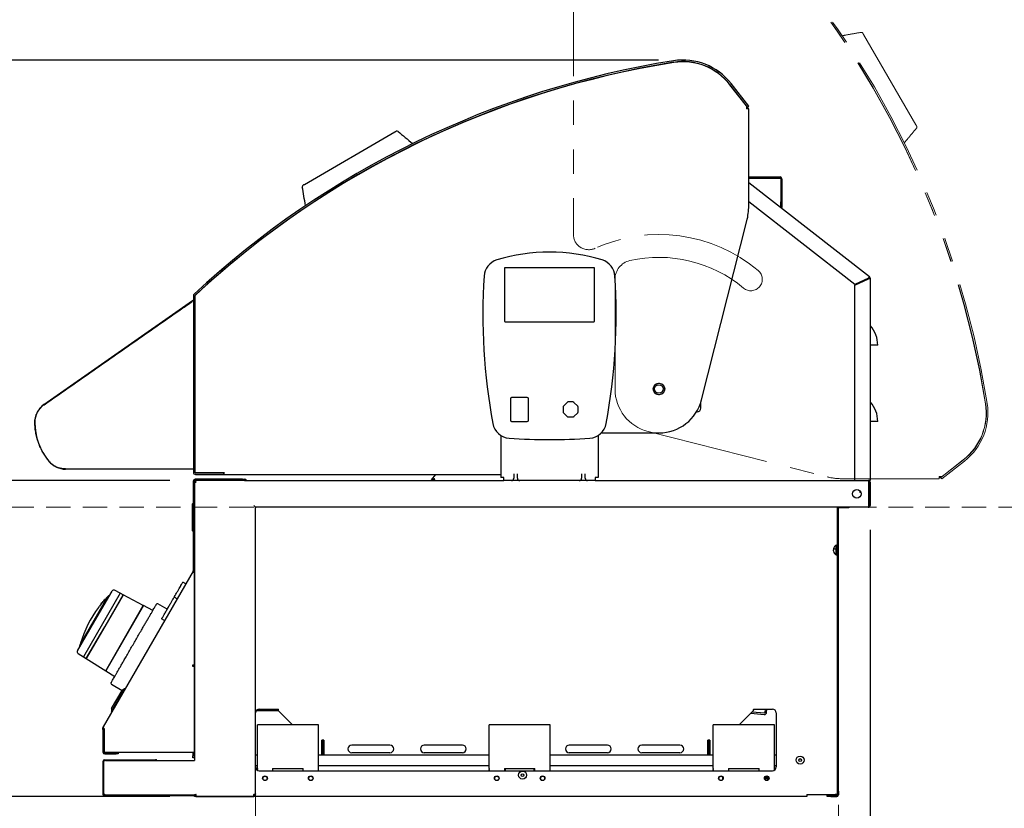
# Model space of a CAD drawing. Header units: inches. Extents: x 42 to 206, y 24 to 147.
# Tile 32 of 47: x 152 to 184, y 46 to 72. Entities that reach past the tile are written whole.
import ezdxf

# ---------------------------------------------------------------- set-up
doc = ezdxf.new("R2010")
doc.units = ezdxf.units.IN
doc.header["$LTSCALE"] = 16
doc.header["$MEASUREMENT"] = 0
doc.linetypes.add('HIDDEN', pattern=[0.075, 0.05, -0.025])
doc.linetypes.add('PHANTOM', pattern=[0.5, 0.25, -0.05, 0.05, -0.05, 0.05, -0.05])
doc.layers.add('FORMAT', color=7, linetype='Continuous')
doc.styles.add('SLDTEXTSTYLE0', font='TXT', dxfattribs={"width": 0.75})
doc.dimstyles.new('SLDDIMSTYLE0', dxfattribs={"dimtxt": 1.5, "dimasz": 2.08, "dimexe": 0, "dimexo": 0.0625, "dimgap": 0.375, "dimtad": 0, "dimtih": 1, "dimtoh": 1, "dimdec": 0, "dimrnd": 1e-09, "dimzin": 12, "dimdsep": 46, "dimlunit": 5, "dimtxsty": 'SLDTEXTSTYLE0', "dimsah": 1, "dimcen": 0.09, "dimadec": 0, "dimazin": 3, "dimtfac": 1, "dimtdec": 0, "dimtofl": 0, "dimtmove": 0, "dimatfit": 3, "dimfxl": 1, "dimfrac": 2, "dimtolj": 1, "dimtzin": 12, "dimarcsym": 0})
doc.dimstyles.new('SLDDIMSTYLE1', dxfattribs={"dimtxt": 1.5, "dimasz": 2.08, "dimexe": 0, "dimexo": 0.0625, "dimgap": 0.375, "dimtad": 0, "dimtih": 1, "dimtoh": 1, "dimdec": 0, "dimrnd": 1e-09, "dimzin": 12, "dimdsep": 46, "dimlunit": 5, "dimtxsty": 'SLDTEXTSTYLE0', "dimsah": 1, "dimcen": 0.09, "dimadec": 0, "dimazin": 3, "dimtfac": 1, "dimtdec": 0, "dimtmove": 0, "dimatfit": 0, "dimfxl": 1, "dimfrac": 2, "dimtolj": 1, "dimtzin": 12, "dimarcsym": 0})
doc.dimstyles.new('SLDDIMSTYLE3', dxfattribs={"dimtxt": 1.5, "dimasz": 2.08, "dimexe": 0, "dimexo": 0.0625, "dimgap": 0.375, "dimtad": 0, "dimtih": 1, "dimtoh": 1, "dimdec": 0, "dimrnd": 1e-09, "dimzin": 12, "dimdsep": 46, "dimlunit": 5, "dimtxsty": 'SLDTEXTSTYLE0', "dimsah": 1, "dimcen": 0.09, "dimse1": 1, "dimadec": 0, "dimazin": 3, "dimtfac": 1, "dimtdec": 0, "dimtofl": 0, "dimtmove": 0, "dimatfit": 3, "dimfxl": 1, "dimfrac": 2, "dimtolj": 1, "dimtzin": 12, "dimarcsym": 0})
doc.dimstyles.new('SLDDIMSTYLE4', dxfattribs={"dimtxt": 1.5, "dimasz": 2.08, "dimexe": 0, "dimexo": 0.0625, "dimgap": 0.375, "dimtad": 0, "dimtih": 1, "dimtoh": 1, "dimdec": 0, "dimrnd": 1e-09, "dimzin": 12, "dimdsep": 46, "dimlunit": 5, "dimtxsty": 'SLDTEXTSTYLE0', "dimsah": 1, "dimcen": 0.09, "dimse2": 1, "dimadec": 0, "dimazin": 3, "dimtfac": 1, "dimtdec": 0, "dimtofl": 0, "dimtmove": 0, "dimatfit": 3, "dimfxl": 1, "dimfrac": 2, "dimtolj": 1, "dimtzin": 12, "dimarcsym": 0})

# ---------------------------------------------------------------- blocks, each defined once
blk = doc.blocks.new('_D_10')
at = {"layer": 'FORMAT'}
for p, q in [((154.794, 46.076), (154.794, 38.498)), ((154.794, 40.498), (152.023, 40.498)), ((159.792, 40.498), (154.794, 40.498))]:
    blk.add_line(p, q, dxfattribs=at)
for points in [[(154.794, 40.498), (156.874, 40.178), (156.874, 40.818)], [(159.792, 40.498), (157.712, 40.818), (157.712, 40.178)]]:
    blk.add_solid(points, dxfattribs=at)
at = {"layer": 'FORMAT', "insert": (147.964, 41.219), "char_height": 1.5, "attachment_point": 1, "style": 'SLDTEXTSTYLE0'}
blk.add_mtext('10A', dxfattribs=at)
blk = doc.blocks.new('_D_11')
at = {"layer": 'FORMAT'}
for p, q in [((172.393, 43.731), (172.393, 38.232)), ((159.792, 40.232), (163.893, 40.232)), ((172.393, 40.232), (168.292, 40.232))]:
    blk.add_line(p, q, dxfattribs=at)
for points in [[(159.792, 40.232), (161.872, 39.912), (161.872, 40.552)], [(172.393, 40.232), (170.313, 40.552), (170.313, 39.912)]]:
    blk.add_solid(points, dxfattribs=at)
at = {"layer": 'FORMAT', "insert": (164.233, 40.953), "char_height": 1.5, "attachment_point": 1, "style": 'SLDTEXTSTYLE0'}
blk.add_mtext('12A', dxfattribs=at)
blk = doc.blocks.new('_D_12')
at = {"layer": 'FORMAT'}
for p, q in [((188.679, 56.281), (188.679, 52.369)), ((188.679, 46.031), (188.679, 49.944)), ((179.693, 46.031), (190.679, 46.031))]:
    blk.add_line(p, q, dxfattribs=at)
for points in [[(188.679, 56.281), (188.359, 54.201), (188.999, 54.201)], [(188.679, 46.031), (188.999, 48.111), (188.359, 48.111)]]:
    blk.add_solid(points, dxfattribs=at)
at = {"layer": 'FORMAT', "insert": (187.379, 51.878), "char_height": 1.5, "attachment_point": 1, "style": 'SLDTEXTSTYLE0'}
blk.add_mtext('4A', dxfattribs=at)
blk = doc.blocks.new('_D_13')
at = {"layer": 'FORMAT'}
for p, q in [((179.929, 55.539), (179.929, 38.498)), ((178.893, 43.731), (178.893, 38.498)), ((178.893, 40.498), (174.893, 40.498)), ((179.929, 40.498), (184.733, 40.498))]:
    blk.add_line(p, q, dxfattribs=at)
for points in [[(178.893, 40.498), (176.813, 40.818), (176.813, 40.178)], [(179.929, 40.498), (182.009, 40.178), (182.009, 40.818)]]:
    blk.add_solid(points, dxfattribs=at)
at = {"layer": 'FORMAT', "insert": (185.073, 41.219), "char_height": 1.5, "attachment_point": 1, "style": 'SLDTEXTSTYLE0'}
blk.add_mtext('14A', dxfattribs=at)
blk = doc.blocks.new('_D_14')
at = {"layer": 'FORMAT'}
for p, q in [((156.992, 57.156), (147.824, 57.156)), ((149.824, 57.156), (149.824, 53.19)), ((149.824, 46.798), (149.824, 50.765)), ((156.992, 46.798), (147.824, 46.798))]:
    blk.add_line(p, q, dxfattribs=at)
for points in [[(149.824, 57.156), (149.504, 55.076), (150.144, 55.076)], [(149.824, 46.798), (150.144, 48.878), (149.504, 48.878)]]:
    blk.add_solid(points, dxfattribs=at)
at = {"layer": 'FORMAT', "insert": (148.524, 52.698), "char_height": 1.5, "attachment_point": 1, "style": 'SLDTEXTSTYLE0'}
blk.add_mtext('9A', dxfattribs=at)
blk = doc.blocks.new('_D_15')
at = {"layer": 'FORMAT'}
for p, q in [((172.998, 70.934), (147.824, 70.934)), ((149.824, 70.934), (149.824, 65.258)), ((149.824, 57.156), (149.824, 62.833)), ((156.992, 57.156), (147.824, 57.156))]:
    blk.add_line(p, q, dxfattribs=at)
for points in [[(149.824, 70.934), (149.504, 68.854), (150.144, 68.854)], [(149.824, 57.156), (150.144, 59.236), (149.504, 59.236)]]:
    blk.add_solid(points, dxfattribs=at)
at = {"layer": 'FORMAT', "insert": (148.524, 64.767), "char_height": 1.5, "attachment_point": 1, "style": 'SLDTEXTSTYLE0'}
blk.add_mtext('7A', dxfattribs=at)
blk = doc.blocks.new('_D_16')
at = {"layer": 'FORMAT'}
for p, q in [((172.716, 80.602), (190.679, 80.602)), ((188.679, 80.602), (188.679, 69.654)), ((188.679, 56.281), (188.679, 67.229))]:
    blk.add_line(p, q, dxfattribs=at)
for points in [[(188.679, 80.602), (188.359, 78.522), (188.999, 78.522)], [(188.679, 56.281), (188.999, 58.361), (188.359, 58.361)]]:
    blk.add_solid(points, dxfattribs=at)
at = {"layer": 'FORMAT', "insert": (187.379, 69.163), "char_height": 1.5, "attachment_point": 1, "style": 'SLDTEXTSTYLE0'}
blk.add_mtext('8A', dxfattribs=at)

msp = doc.modelspace()

# ---------------------------------------------------------------- linework, layer by layer
at = {"color": 7, "linetype": 'PHANTOM', "lineweight": 18}
for p, q in [((170.209, 74.408), (170.209, 65.22)), ((179.714, 71.773), (181.432, 68.81)), ((179.906, 70.23), (179.902, 70.232)), ((180.089, 70.012), (180.089, 70.012)), ((180.159, 69.79), (180.158, 69.796)), ((171.571, 63.753), (171.571, 60.157)), ((172.657, 58.761), (178.519, 57.276)), ((182.251, 57.256), (182.989, 57.833)), ((182.281, 57.216), (183.02, 57.794)), ((182.285, 57.287), (182.981, 57.831)), ((179.01, 57.215), (182.193, 57.215)), ((182.285, 57.287), (182.193, 57.287)), ((182.193, 57.215), (182.193, 57.287)), ((182.251, 57.256), (182.281, 57.216)), ((182.281, 57.282), (182.267, 57.284)), ((182.316, 57.307), (182.316, 57.312))]:
    msp.add_line(p, q, dxfattribs=at)
at = {"color": 7, "linetype": 'Continuous', "lineweight": 25}
for p, q in [((175.911, 69.396), (175.334, 70.135)), ((175.88, 69.431), (175.336, 70.127)), ((175.951, 69.427), (175.374, 70.166)), ((175.86, 69.462), (175.855, 69.462)), ((175.88, 69.431), (175.88, 69.339)), ((175.885, 69.427), (175.884, 69.413)), ((175.911, 69.396), (175.951, 69.427)), ((175.952, 69.339), (175.88, 69.339)), ((175.952, 66.156), (175.952, 69.339)), ((161.394, 66.86), (164.357, 68.577)), ((163.155, 67.235), (163.155, 67.235)), ((163.378, 67.305), (163.371, 67.304)), ((175.952, 67.103), (176.984, 67.103)), ((162.938, 67.052), (162.935, 67.048)), ((175.952, 67.065), (176.984, 67.065)), ((175.952, 66.927), (179.906, 63.838)), ((177.004, 67.045), (177.004, 66.293)), ((177.042, 67.045), (177.042, 66.293)), ((179.429, 63.576), (175.952, 66.293)), ((177.004, 66.106), (177.004, 66.293)), ((177.042, 66.293), (177.042, 66.106)), ((177.042, 66.106), (177.004, 66.106)), ((174.407, 59.803), (175.891, 65.665)), ((167.949, 64.11), (167.949, 62.377)), ((170.882, 64.129), (167.968, 64.129)), ((170.901, 62.377), (170.901, 64.11)), ((179.871, 63.792), (179.429, 63.576)), ((179.429, 63.555), (179.871, 63.77)), ((179.429, 57.156), (179.429, 63.555)), ((179.867, 63.768), (179.867, 63.79)), ((179.906, 63.838), (179.871, 63.792)), ((179.891, 63.792), (179.929, 63.792)), ((179.929, 63.792), (179.929, 57.156)), ((152.863, 59.645), (157.726, 63.05)), ((157.758, 63.209), (157.758, 57.424)), ((157.808, 63.209), (157.808, 57.424)), ((157.81, 57.406), (157.81, 63.194)), ((167.968, 62.358), (170.882, 62.358)), ((179.939, 61.591), (179.929, 61.591)), ((180.179, 61.591), (179.939, 61.591)), ((168.146, 59.838), (168.146, 59.129)), ((168.697, 59.877), (168.185, 59.877)), ((168.736, 59.129), (168.736, 59.838)), ((170.001, 59.718), (169.879, 59.597)), ((170.2, 59.73), (170.028, 59.73)), ((170.349, 59.597), (170.227, 59.718)), ((174.386, 59.531), (174.386, 59.729)), ((169.868, 59.569), (169.868, 59.398)), ((169.879, 59.37), (170.001, 59.249)), ((170.227, 59.249), (170.349, 59.37)), ((170.36, 59.398), (170.36, 59.569)), ((174.24, 59.406), (174.261, 59.406)), ((168.185, 59.09), (168.697, 59.09)), ((170.028, 59.238), (170.2, 59.238)), ((179.939, 59.091), (179.929, 59.091)), ((180.179, 59.091), (179.939, 59.091)), ((171.122, 58.716), (173.011, 58.716)), ((167.827, 58.636), (167.827, 57.254)), ((171.023, 58.636), (171.023, 57.254)), ((157.738, 57.529), (153.57, 57.529)), ((158.76, 57.426), (158.76, 57.406)), ((157.753, 57.136), (157.753, 54.201)), ((157.792, 57.136), (157.792, 54.201)), ((157.792, 57.118), (157.792, 57.136)), ((157.83, 57.108), (157.792, 57.108)), ((158.51, 57.406), (157.81, 57.406)), ((159.367, 57.195), (157.812, 57.195)), ((159.367, 57.156), (157.812, 57.156)), ((157.828, 57.404), (158.758, 57.404)), ((157.828, 57.354), (158.758, 57.354)), ((157.858, 57.404), (157.858, 57.406)), ((158.76, 57.406), (158.51, 57.406)), ((158.658, 57.406), (158.658, 57.404)), ((158.755, 57.404), (158.755, 57.406)), ((158.758, 57.354), (158.758, 57.404)), ((158.76, 57.406), (158.76, 57.354)), ((158.76, 57.354), (167.827, 57.354)), ((159.367, 57.195), (159.429, 57.195)), ((159.429, 57.156), (159.367, 57.156)), ((159.429, 57.195), (159.429, 57.156)), ((159.429, 57.195), (159.444, 57.195)), ((159.429, 57.156), (167.925, 57.156)), ((165.56, 57.181), (165.705, 57.354)), ((165.56, 57.181), (165.589, 57.156)), ((165.627, 57.156), (165.627, 57.194)), ((167.925, 57.254), (167.827, 57.254)), ((167.925, 57.156), (167.925, 57.254)), ((168.176, 57.156), (167.925, 57.156)), ((168.449, 57.156), (168.176, 57.156)), ((168.252, 57.375), (168.252, 57.254)), ((168.252, 57.254), (168.252, 57.232)), ((168.373, 57.254), (168.373, 57.375)), ((168.373, 57.232), (168.373, 57.254)), ((170.401, 57.156), (168.449, 57.156)), ((170.674, 57.156), (170.401, 57.156)), ((170.477, 57.375), (170.477, 57.254)), ((170.477, 57.254), (170.477, 57.232)), ((170.598, 57.254), (170.598, 57.375)), ((170.598, 57.232), (170.598, 57.254)), ((170.925, 57.156), (170.674, 57.156)), ((171.023, 57.254), (170.925, 57.254)), ((170.925, 57.254), (170.925, 57.156)), ((170.925, 57.156), (179.871, 57.156)), ((179.929, 57.156), (179.871, 57.156)), ((179.887, 56.339), (179.887, 57.098)), ((179.891, 57.098), (179.891, 56.339)), ((179.929, 57.098), (179.891, 57.098)), ((179.929, 57.098), (179.929, 56.339)), ((179.587, 56.822), (179.587, 56.763)), ((179.625, 56.763), (179.587, 56.763)), ((157.733, 56.286), (157.733, 56.387)), ((157.733, 56.286), (157.733, 56.26)), ((157.733, 56.062), (157.733, 56.26)), ((157.74, 56.402), (157.753, 56.402)), ((157.74, 56.288), (157.753, 56.288)), ((159.792, 46.884), (159.792, 56.261)), ((179.867, 56.281), (159.812, 56.281)), ((178.855, 56.246), (178.855, 56.281)), ((178.855, 46.981), (178.855, 56.246)), ((178.893, 46.981), (178.893, 56.246)), ((179.105, 56.266), (178.913, 56.266)), ((179.23, 56.266), (179.105, 56.266)), ((179.23, 56.281), (179.23, 56.266)), ((179.867, 56.281), (179.871, 56.281)), ((179.871, 56.285), (179.871, 56.281)), ((179.891, 56.339), (179.929, 56.339)), ((157.733, 55.798), (157.733, 56.062)), ((157.733, 55.657), (157.733, 55.798)), ((157.733, 55.517), (157.733, 55.652)), ((157.74, 55.634), (157.753, 55.634)), ((157.74, 55.495), (157.753, 55.495)), ((178.728, 54.921), (178.805, 54.921)), ((178.805, 55.029), (178.805, 54.73)), ((157.753, 54.201), (157.792, 54.201)), ((157.792, 54.201), (157.792, 47.985)), ((157.751, 54.191), (154.802, 49.084)), ((157.784, 54.171), (157.751, 54.191)), ((157.784, 54.131), (157.784, 51.101)), ((155.361, 53.462), (155.178, 53.559)), ((157.34, 53.7), (157.352, 53.72)), ((157.51, 53.775), (157.413, 53.827)), ((154.948, 53.348), (154.051, 51.793)), ((155.362, 53.464), (154.157, 51.377)), ((154.528, 52.554), (155.094, 53.535)), ((154.831, 53.221), (154.823, 53.225)), ((154.859, 53.254), (154.85, 53.259)), ((154.85, 53.259), (154.85, 53.259)), ((155.455, 53.412), (154.852, 52.367)), ((154.853, 52.366), (155.457, 53.413)), ((155.01, 53.388), (155, 53.393)), ((155.457, 53.413), (155.362, 53.464)), ((156.118, 53.059), (155.456, 53.411)), ((157.224, 53.279), (157.127, 53.331)), ((154.652, 52.999), (154.656, 53.005)), ((154.721, 53.084), (154.682, 53.037)), ((154.683, 53.038), (154.687, 53.043)), ((154.719, 53.086), (154.686, 53.042)), ((154.686, 53.042), (154.686, 53.042)), ((156.119, 53.061), (154.885, 50.922)), ((154.885, 50.924), (156.118, 53.059)), ((156.09, 53.01), (156.089, 53.01)), ((156.428, 52.897), (156.119, 53.061)), ((156.902, 52.941), (156.589, 53.114)), ((156.812, 52.566), (156.719, 52.624)), ((153.962, 51.573), (154.528, 52.554)), ((154.852, 52.367), (154.249, 51.322)), ((154.249, 51.32), (154.853, 52.366)), ((154.037, 51.726), (154.047, 51.72)), ((153.983, 51.488), (154.158, 51.379)), ((154.157, 51.377), (154.249, 51.32)), ((154.25, 51.322), (154.885, 50.924)), ((154.914, 50.974), (154.914, 50.973)), ((157.784, 51.101), (157.725, 51.101)), ((157.725, 51.101), (157.725, 51.07)), ((157.725, 51.07), (157.784, 51.07)), ((157.784, 51.07), (157.784, 48.244)), ((154.885, 50.922), (155.181, 50.737)), ((155.071, 50.485), (155.421, 50.274)), ((155.074, 49.582), (155.507, 50.332)), ((155.507, 50.332), (155.424, 50.28)), ((155.519, 50.326), (155.507, 50.332)), ((155.078, 49.68), (155.424, 50.28)), ((155.078, 49.68), (155.074, 49.582)), ((155.074, 49.582), (155.086, 49.576)), ((159.821, 49.618), (160.318, 49.618)), ((159.876, 49.656), (160.318, 49.656)), ((159.917, 49.663), (160.542, 49.663)), ((160.318, 49.618), (160.318, 49.656)), ((160.318, 49.656), (160.543, 49.656)), ((160.318, 49.618), (160.547, 49.618)), ((160.548, 49.613), (161.006, 49.15)), ((175.641, 49.15), (176.099, 49.613)), ((176.016, 49.53), (176.462, 49.49)), ((176.062, 49.576), (176.467, 49.54)), ((176.131, 49.637), (176.102, 49.64)), ((176.105, 49.663), (176.73, 49.663)), ((176.133, 49.663), (176.131, 49.637)), ((176.488, 49.558), (176.498, 49.663)), ((176.538, 49.554), (176.548, 49.663)), ((176.855, 49.538), (176.855, 47.773)), ((154.794, 48.996), (154.794, 49.055)), ((154.794, 49.055), (154.812, 49.055)), ((161.855, 49.15), (159.855, 49.15)), ((159.855, 49.092), (159.855, 49.15)), ((159.855, 47.722), (159.855, 49.092)), ((161.855, 49.092), (161.855, 49.15)), ((161.855, 47.722), (161.855, 49.092)), ((169.448, 49.15), (167.448, 49.15)), ((167.448, 49.092), (167.448, 49.15)), ((167.448, 47.722), (167.448, 49.092)), ((169.448, 49.092), (169.448, 49.15)), ((169.448, 47.722), (169.448, 49.092)), ((176.792, 49.15), (174.792, 49.15)), ((174.792, 49.092), (174.792, 49.15)), ((174.792, 47.722), (174.792, 49.092)), ((176.792, 49.092), (176.792, 49.15)), ((176.792, 47.722), (176.792, 49.092)), ((154.833, 48.996), (154.794, 48.996)), ((154.794, 48.996), (154.794, 48.254)), ((154.833, 49.028), (154.833, 48.996)), ((154.833, 48.996), (154.833, 48.254)), ((154.836, 48.307), (154.836, 49.025)), ((162.03, 48.651), (161.968, 48.651)), ((161.968, 48.651), (161.968, 48.644)), ((161.968, 48.63), (161.968, 48.644)), ((161.968, 48.169), (161.968, 48.63)), ((161.974, 48.647), (161.97, 48.651)), ((161.98, 48.632), (161.98, 48.169)), ((161.98, 48.632), (162.018, 48.632)), ((162.018, 48.632), (162.018, 48.169)), ((162.03, 48.644), (162.03, 48.651)), ((162.03, 48.644), (162.03, 48.63)), ((162.03, 48.63), (162.03, 48.169)), ((164.198, 48.488), (162.948, 48.488)), ((166.573, 48.488), (165.323, 48.488)), ((171.323, 48.488), (170.073, 48.488)), ((173.698, 48.488), (172.448, 48.488)), ((174.679, 48.651), (174.617, 48.651)), ((174.617, 48.651), (174.617, 48.644)), ((174.617, 48.63), (174.617, 48.644)), ((174.617, 48.169), (174.617, 48.63)), ((174.669, 48.632), (174.631, 48.632)), ((174.631, 48.169), (174.631, 48.632)), ((174.669, 48.169), (174.669, 48.632)), ((174.679, 48.651), (174.675, 48.647)), ((174.679, 48.644), (174.679, 48.651)), ((174.679, 48.644), (174.679, 48.63)), ((174.679, 48.63), (174.679, 48.169)), ((154.853, 48.234), (155.232, 48.234)), ((154.853, 48.195), (155.232, 48.195)), ((157.725, 48.244), (154.898, 48.244)), ((155.232, 48.234), (155.294, 48.234)), ((155.294, 48.195), (155.232, 48.195)), ((155.294, 48.234), (155.294, 48.195)), ((157.784, 48.244), (157.725, 48.244)), ((157.745, 48.244), (157.745, 48.133)), ((157.745, 48.07), (157.745, 48.133)), ((157.784, 48.07), (157.745, 48.07)), ((157.784, 48.133), (157.784, 48.244)), ((157.784, 48.133), (157.784, 48.07)), ((159.792, 48.169), (159.855, 48.169)), ((161.855, 48.169), (167.448, 48.169)), ((164.198, 48.238), (162.948, 48.238)), ((166.573, 48.238), (165.323, 48.238)), ((169.448, 48.169), (174.792, 48.169)), ((171.323, 48.238), (170.073, 48.238)), ((173.698, 48.238), (172.448, 48.238)), ((176.792, 48.169), (176.855, 48.169)), ((154.794, 47.95), (154.794, 46.876)), ((154.815, 47.922), (154.815, 46.922)), ((154.852, 48.008), (156.519, 48.008)), ((154.877, 47.985), (157.734, 47.985)), ((157.734, 47.985), (157.792, 47.985)), ((159.792, 47.819), (159.855, 47.819)), ((161.855, 47.819), (167.448, 47.819)), ((169.448, 47.819), (174.792, 47.819)), ((176.792, 47.819), (176.855, 47.819)), ((159.855, 47.722), (159.855, 47.681)), ((159.855, 47.665), (159.855, 47.681)), ((159.855, 47.665), (159.855, 47.664)), ((159.917, 47.648), (176.73, 47.648)), ((160.355, 47.722), (161.355, 47.722)), ((160.355, 47.722), (160.355, 47.681)), ((160.355, 47.681), (160.355, 47.665)), ((160.355, 47.665), (160.355, 47.651)), ((160.355, 47.651), (160.355, 47.648)), ((161.355, 47.681), (161.355, 47.722)), ((161.355, 47.665), (161.355, 47.681)), ((161.355, 47.651), (161.355, 47.665)), ((161.355, 47.648), (161.355, 47.651)), ((161.855, 47.681), (161.855, 47.722)), ((161.855, 47.665), (161.855, 47.681)), ((161.855, 47.651), (161.855, 47.665)), ((161.855, 47.648), (161.855, 47.651)), ((167.448, 47.722), (167.448, 47.681)), ((167.448, 47.665), (167.448, 47.681)), ((167.448, 47.665), (167.448, 47.651)), ((167.448, 47.648), (167.448, 47.651)), ((167.948, 47.722), (168.948, 47.722)), ((167.948, 47.722), (167.948, 47.681)), ((167.948, 47.681), (167.948, 47.665)), ((167.948, 47.665), (167.948, 47.651)), ((167.948, 47.651), (167.948, 47.648)), ((167.981, 47.648), (167.981, 47.722)), ((168.917, 47.722), (168.917, 47.648)), ((168.948, 47.681), (168.948, 47.722)), ((168.948, 47.665), (168.948, 47.681)), ((168.948, 47.651), (168.948, 47.665)), ((168.948, 47.648), (168.948, 47.651)), ((169.448, 47.681), (169.448, 47.722)), ((169.448, 47.665), (169.448, 47.681)), ((169.448, 47.651), (169.448, 47.665)), ((169.448, 47.648), (169.448, 47.651)), ((174.792, 47.722), (174.792, 47.681)), ((174.792, 47.665), (174.792, 47.681)), ((174.792, 47.665), (174.792, 47.651)), ((174.792, 47.648), (174.792, 47.651)), ((175.102, 47.366), (175.102, 47.429)), ((175.292, 47.722), (176.292, 47.722)), ((175.292, 47.722), (175.292, 47.681)), ((175.292, 47.681), (175.292, 47.665)), ((175.292, 47.665), (175.292, 47.651)), ((175.292, 47.651), (175.292, 47.648)), ((176.292, 47.681), (176.292, 47.722)), ((176.292, 47.665), (176.292, 47.681)), ((176.292, 47.651), (176.292, 47.665)), ((176.292, 47.648), (176.292, 47.651)), ((176.542, 47.398), (176.521, 47.443)), ((176.576, 47.446), (176.602, 47.398)), ((176.792, 47.681), (176.792, 47.722)), ((176.792, 47.665), (176.792, 47.681)), ((176.792, 47.664), (176.792, 47.665)), ((161.539, 47.381), (161.539, 47.414)), ((175.102, 47.398), (175.102, 47.398)), ((175.102, 47.398), (175.102, 47.398)), ((176.482, 47.398), (176.542, 47.398)), ((176.508, 47.35), (176.482, 47.398)), ((176.602, 47.398), (176.542, 47.398)), ((176.542, 47.398), (176.564, 47.352)), ((154.832, 46.879), (154.832, 46.876)), ((154.877, 46.86), (157.734, 46.86)), ((156.597, 46.836), (157.747, 46.836)), ((157.734, 46.86), (157.792, 46.86)), ((157.747, 46.836), (157.747, 46.86)), ((157.747, 46.836), (157.792, 46.836)), ((157.792, 46.86), (157.792, 46.848)), ((157.792, 46.848), (157.83, 46.848)), ((157.792, 46.798), (157.792, 46.848)), ((177.855, 46.798), (157.792, 46.798)), ((157.834, 46.806), (157.834, 46.844)), ((157.834, 46.806), (159.73, 46.806)), ((159.73, 46.864), (159.734, 46.864)), ((159.73, 46.864), (159.73, 46.806)), ((159.734, 46.844), (159.73, 46.844)), ((159.73, 46.806), (159.734, 46.806)), ((159.734, 46.844), (159.734, 46.806)), ((159.754, 46.864), (159.754, 46.869)), ((159.754, 46.864), (159.792, 46.864)), ((159.792, 46.881), (159.789, 46.881)), ((159.792, 46.881), (159.792, 46.884)), ((159.792, 46.864), (159.792, 46.881)), ((177.855, 46.868), (178.785, 46.868)), ((177.855, 46.868), (177.855, 46.798)), ((178.518, 46.798), (178.518, 46.836)), ((178.518, 46.836), (178.643, 46.836)), ((178.643, 46.798), (178.518, 46.798)), ((178.835, 46.836), (178.643, 46.836)), ((178.643, 46.798), (178.835, 46.798)), ((178.855, 46.868), (178.785, 46.868)), ((178.855, 46.913), (178.855, 46.981)), ((178.855, 46.868), (178.855, 46.913)), ((178.855, 46.856), (178.855, 46.868)), ((178.893, 46.856), (178.855, 46.856)), ((178.893, 46.981), (178.893, 46.856))]:
    msp.add_line(p, q, dxfattribs=at)
at = {"color": 7, "linetype": 'Continuous', "lineweight": 25, "flags": 128}
for points in [[(157.796, 57.118), (157.793, 57.11), (157.793, 57.109)], [(157.832, 57.108), (157.832, 57.106), (157.832, 57.106)], [(154.838, 53.244), (154.828, 53.232), (154.823, 53.225)]]:
    msp.add_lwpolyline(points, dxfattribs=at)
at = {"color": 7, "linetype": 'Continuous', "lineweight": 25}
for centre, radius in [((173.011, 60.156), 0.188), ((173.011, 60.156), 0.141), ((179.491, 56.719), 0.141), ((177.636, 47.994), 0.13), ((177.636, 47.994), 0.0475), ((177.636, 47.994), 0.0415), ((160.105, 47.398), 0.0775), ((160.105, 47.398), 0.0675), ((161.605, 47.398), 0.0775), ((161.605, 47.398), 0.0675), ((167.698, 47.398), 0.0775), ((167.698, 47.398), 0.0675), ((168.542, 47.502), 0.13), ((168.542, 47.502), 0.0475), ((168.542, 47.502), 0.0415), ((169.198, 47.398), 0.0775), ((169.198, 47.398), 0.0675), ((175.042, 47.398), 0.0775), ((175.042, 47.398), 0.0675), ((176.542, 47.398), 0.0775), ((176.542, 47.398), 0.0675)]:
    msp.add_circle(centre, radius, dxfattribs=at)
at = {"color": 7, "linetype": 'PHANTOM', "lineweight": 18}
msp.add_circle((173.011, 60.156), 0.188, dxfattribs=at)
for centre, radius, start, end in [((154.137, 54.967), 29.95, 9.0467, 42.8966), ((154.126, 54.981), 29.95, 9.014, 42.8201), ((154.137, 54.967), 30, 9.0467, 42.8966), ((179.639, 71.782), 0.06, 30.1, 100.1), ((181.403, 68.74), 0.06, 320.1, 30.1), ((170.709, 65.22), 0.5, 180, 294.4462), ((173.011, 60.156), 5.062, 50.0406, 114.4462), ((172.196, 63.753), 0.625, 102.7688, 180), ((173.011, 60.156), 4.313, 50.0406, 102.7688), ((176.021, 63.749), 0.375, 230.0406, 50.0406), ((173.011, 60.156), 1.44, 179.9924, 255.7931), ((181.789, 59.37), 1.95, 308, 9.0467), ((181.789, 59.37), 2, 308, 9.0467), ((181.78, 59.368), 1.95, 308, 9.014), ((179.01, 59.215), 2, 255.7931, 270), ((182.276, 57.301), 0.07, 191.5696, 264.3877), ((182.276, 57.301), 0.02, 224.5841, 308)]:
    msp.add_arc(centre, radius, start, end, dxfattribs=at)
at = {"color": 7, "linetype": 'Continuous', "lineweight": 25}
for centre, radius, start, end in [((178.2, 41.283), 30, 99.0467, 132.8966), ((178.2, 41.283), 29.95, 99.0467, 132.8966), ((178.187, 41.272), 29.95, 99.014, 132.8201), ((173.798, 68.934), 2, 38, 99.0467), ((173.798, 68.934), 1.95, 38, 99.0467), ((173.8, 68.926), 1.95, 38, 99.014), ((175.866, 69.422), 0.02, 314.5841, 38), ((175.866, 69.422), 0.07, 281.5696, 354.3877), ((164.427, 68.548), 0.06, 50.1, 120.1), ((176.984, 67.045), 0.058, 0, 90), ((161.385, 66.785), 0.06, 120.1, 190.1), ((176.984, 67.045), 0.02, 0, 90), ((173.952, 66.156), 2, 345.7931, 360), ((169.425, 58.736), 5.906, 72.9869, 107.0131), ((167.87, 63.818), 0.591, 107.0131, 176.3196), ((170.98, 63.818), 0.591, 3.6804, 72.9869), ((167.968, 64.11), 0.0197, 90, 180), ((170.882, 64.11), 0.0197, 0, 90), ((186.925, 62.592), 19.685, 176.3196, 190.4383), ((151.925, 62.592), 19.685, 349.5617, 3.6804), ((179.871, 63.792), 0.02, 0, 52), ((179.871, 63.792), 0.058, 0, 52), ((157.828, 63.209), 0.07, 132.8966, 180), ((157.872, 63.194), 0.0625, 132.8201, 180), ((157.828, 63.209), 0.02, 132.8966, 180), ((157.818, 62.633), 0.01, 143.1301, 180), ((167.968, 62.377), 0.0197, 180, 270), ((170.882, 62.377), 0.0197, 270, 0), ((157.818, 62.153), 0.01, 180, 216.8699), ((179.969, 62.252), 0.0407, 180, 221.463), ((179.222, 61.591), 0.957, 0, 41.463), ((173.011, 60.156), 1.44, 269.9924, 345.7931), ((179.969, 59.752), 0.0407, 180, 221.463), ((179.222, 59.091), 0.957, 0, 41.463), ((153.268, 59.066), 0.707, 125, 180.3416), ((174.261, 59.531), 0.125, 270, 0), ((154.581, 59.074), 2.019, 180.3416, 219.6584), ((168.147, 59.133), 0.591, 190.4383, 266.1609), ((170.704, 59.133), 0.591, 273.8391, 349.5617), ((157.818, 58.383), 0.01, 143.1301, 180), ((169.425, 78.184), 19.685, 266.1609, 273.8391), ((153.57, 58.236), 0.707, 219.6584, 270), ((157.818, 57.903), 0.01, 180, 216.8699), ((157.828, 57.424), 0.07, 180, 270), ((157.828, 57.424), 0.02, 180, 270), ((157.812, 57.136), 0.059, 90, 180), ((157.812, 57.136), 0.02, 90, 180), ((158.688, 57.424), 0.02, 270, 295.8419), ((159.444, 57.136), 0.059, 19.8149, 90), ((168.176, 57.232), 0.076, 270, 0), ((168.449, 57.232), 0.076, 180, 270), ((170.401, 57.232), 0.076, 270, 0), ((170.674, 57.232), 0.076, 180, 270), ((178.913, 56.246), 0.058, 141.8027, 180), ((178.913, 56.246), 0.02, 90, 180), ((178.91, 54.879), 0.188, 132.0921, 227.9079), ((157.733, 54.201), 0.02, 330, 0), ((157.733, 54.201), 0.059, 330, 0), ((155.149, 53.503), 0.063, 62, 150), ((157.747, 50.695), 3.858, 137.0624, 138.699), ((154.931, 53.316), 0.0119, 64.2358, 137.0624), ((154.959, 53.342), 0.0118, 139.7312, 150), ((158.813, 50.077), 5.063, 139.1143, 139.7312), ((154.994, 53.383), 0.0118, 62, 139.1143), ((157.747, 50.695), 3.858, 143.395, 162.9376), ((157.747, 50.695), 3.858, 143.2455, 143.395), ((156.574, 53.087), 0.031, 61, 150), ((154.043, 51.736), 0.0118, 160.8857, 238), ((158.816, 50.082), 5.063, 160.2688, 160.8857), ((154.061, 51.787), 0.0118, 150, 160.2688), ((154.07, 51.824), 0.0119, 162.9376, 235.7642), ((154.017, 51.542), 0.063, 150, 238), ((155.087, 50.511), 0.031, 150, 239), ((159.917, 49.538), 0.125, 90, 180), ((176.468, 49.56), 0.07, 264.9335, 354.9335), ((176.468, 49.56), 0.02, 264.9335, 354.9335), ((176.73, 49.538), 0.125, 0, 90), ((154.853, 49.055), 0.059, 150, 180), ((161.96, 48.632), 0.02, 360, 45), ((161.96, 48.632), 0.058, 360, 18.4049), ((162.948, 48.363), 0.125, 90, 270), ((164.198, 48.363), 0.125, 270, 90), ((165.323, 48.363), 0.125, 90, 270), ((166.573, 48.363), 0.125, 270, 90), ((170.073, 48.363), 0.125, 90, 270), ((171.323, 48.363), 0.125, 270, 90), ((172.448, 48.363), 0.125, 90, 270), ((173.698, 48.363), 0.125, 270, 90), ((174.689, 48.632), 0.058, 161.5951, 180), ((174.689, 48.632), 0.02, 135, 180), ((154.853, 48.254), 0.059, 180, 270), ((154.853, 48.254), 0.02, 180, 270), ((154.898, 48.307), 0.0625, 180, 270), ((154.852, 47.95), 0.058, 90, 180), ((154.877, 47.922), 0.0625, 90, 180), ((156.519, 47.95), 0.058, 36.7015, 90), ((159.917, 47.773), 0.125, 180, 270), ((176.73, 47.773), 0.125, 270, 0), ((176.542, 47.398), 0.06, 123.917, 180), ((176.542, 47.398), 0.06, 60.1822, 123.917), ((176.542, 47.398), 0.06, 360, 60.1822), ((175.042, 47.398), 0.06, 360, 6.7843), ((175.042, 47.398), 0.06, 353.2157, 360), ((176.542, 47.398), 0.06, 180, 240.1822), ((176.542, 47.398), 0.06, 240.1822, 303.917), ((176.542, 47.398), 0.06, 303.917, 360), ((154.834, 46.876), 0.04, 180, 336.4078), ((154.877, 46.922), 0.0625, 180, 270), ((154.834, 46.876), 0.00197, 180, 332.6312), ((156.597, 46.894), 0.058, 216.7015, 270), ((178.835, 46.856), 0.02, 270, 0), ((178.835, 46.856), 0.058, 270, 0)]:
    msp.add_arc(centre, radius, start, end, dxfattribs=at)
for centre, major_axis, ratio, start_param, end_param in [((157.738, 63.033), (0, -0.02), 0.999773, 1.570796, 3.752351), ((168.185, 59.838), (-0.0281, 0.0281), 0.992433, 5.501585, 7.064785), ((168.697, 59.838), (0.0281, 0.0281), 0.992433, 5.501585, 7.064785), ((170.028, 59.69), (-0.0151, 0.0365), 0.995546, 5.892062, 6.674309), ((170.2, 59.69), (0.0151, 0.0365), 0.995546, 5.892062, 6.674309), ((169.907, 59.569), (-0.0365, 0.0151), 0.995546, 5.892062, 6.674309), ((169.907, 59.398), (-0.0365, -0.0151), 0.995546, 5.892062, 6.674309), ((170.321, 59.569), (0.0365, 0.0151), 0.995546, 5.892062, 6.674309), ((170.321, 59.398), (0.0365, -0.0151), 0.995546, 5.892062, 6.674309), ((168.185, 59.129), (-0.0281, -0.0281), 0.992433, 5.501585, 7.064785), ((168.697, 59.129), (0.0281, -0.0281), 0.992433, 5.501585, 7.064785), ((170.028, 59.277), (-0.0151, -0.0365), 0.995546, 5.892062, 6.674309), ((170.2, 59.277), (0.0151, -0.0365), 0.995546, 5.892062, 6.674309), ((157.738, 57.549), (0, -0.02), 0.999848, 0, 1.570796)]:
    msp.add_ellipse(centre, major_axis=major_axis, ratio=ratio, start_param=start_param, end_param=end_param, dxfattribs=at)
at = {"color": 7, "linetype": 'PHANTOM', "lineweight": 18}
for points, knots in [([(179.015, 71.732), (179.121, 71.751), (179.325, 71.787), (179.53, 71.824), (179.629, 71.841)], [0, 0, 0, 0, 0.514396, 1, 1, 1, 1]), ([(179.691, 71.812), (179.692, 71.811), (179.694, 71.809), (179.703, 71.792), (179.711, 71.778), (179.714, 71.773)], [0, 0, 0, 0, 0.392046, 0.784329, 1, 1, 1, 1]), ([(181.432, 68.81), (181.437, 68.801), (181.447, 68.783), (181.454, 68.772), (181.454, 68.771), (181.455, 68.77)], [0, 0, 0, 0, 0.392048, 0.784332, 1, 1, 1, 1]), ([(181.449, 68.702), (181.384, 68.625), (181.251, 68.465), (181.118, 68.306), (181.049, 68.224)], [0, 0, 0, 0, 0.485604, 1, 1, 1, 1])]:
    msp.add_open_spline(points, degree=3, knots=knots, dxfattribs=at)
at = {"color": 7, "linetype": 'Continuous', "lineweight": 25}
for points, knots in [([(164.357, 68.577), (164.366, 68.583), (164.384, 68.593), (164.395, 68.599), (164.396, 68.6), (164.397, 68.6)], [0, 0, 0, 0, 0.392048, 0.784332, 1, 1, 1, 1]), ([(164.465, 68.594), (164.543, 68.53), (164.702, 68.397), (164.861, 68.263), (164.943, 68.195)], [0, 0, 0, 0, 0.485604, 1, 1, 1, 1]), ([(161.435, 66.161), (161.416, 66.266), (161.38, 66.471), (161.344, 66.675), (161.326, 66.775)], [0, 0, 0, 0, 0.514396, 1, 1, 1, 1]), ([(161.355, 66.837), (161.356, 66.838), (161.359, 66.839), (161.375, 66.849), (161.389, 66.857), (161.394, 66.86)], [0, 0, 0, 0, 0.392046, 0.784329, 1, 1, 1, 1]), ([(152.866, 59.641), (153.366, 59.99), (154.367, 60.687), (155.619, 61.559), (156.62, 62.256), (157.239, 62.688), (157.608, 62.945), (157.726, 63.027)], [0, 0, 0, 0, 0.308939, 0.617877, 0.772347, 0.926816, 1, 1, 1, 1]), ([(152.565, 59.062), (152.565, 59.064), (152.565, 59.068), (152.566, 59.077), (152.566, 59.092), (152.567, 59.122), (152.574, 59.182), (152.593, 59.27), (152.634, 59.376), (152.695, 59.477), (152.772, 59.568), (152.834, 59.616), (152.866, 59.641)], [0, 0, 0, 0, 0.009598, 0.019195, 0.038383, 0.07671, 0.15297, 0.302466, 0.474365, 0.651352, 0.823195, 1, 1, 1, 1]), ([(153.03, 57.788), (152.965, 57.874), (152.867, 58.003), (152.766, 58.195), (152.697, 58.351), (152.641, 58.517), (152.599, 58.693), (152.572, 58.876), (152.568, 59), (152.565, 59.062)], [0, 0, 0, 0, 0.232626, 0.352185, 0.471743, 0.601551, 0.731359, 0.86568, 1, 1, 1, 1]), ([(153.57, 57.536), (153.531, 57.538), (153.452, 57.541), (153.336, 57.572), (153.226, 57.621), (153.149, 57.674), (153.083, 57.73), (153.052, 57.764), (153.03, 57.788)], [0, 0, 0, 0, 0.191494, 0.388524, 0.580051, 0.777201, 0.841244, 1, 1, 1, 1]), ([(157.85, 57.098), (157.845, 57.106), (157.836, 57.121), (157.821, 57.14), (157.81, 57.152), (157.804, 57.153), (157.802, 57.153)], [0, 0, 0, 0, 0.302383, 0.604765, 0.907148, 1, 1, 1, 1]), ([(165.56, 57.181), (165.567, 57.187), (165.581, 57.2), (165.614, 57.209), (165.643, 57.213), (165.66, 57.214), (165.664, 57.214)], [0, 0, 0, 0, 0.3005581, 0.6074591, 0.9143996, 1, 1, 1, 1]), ([(165.589, 57.156), (165.598, 57.166), (165.613, 57.181), (165.639, 57.199), (165.655, 57.209), (165.664, 57.214)], [0, 0, 0, 0, 0.412188, 0.702998, 1, 1, 1, 1]), ([(165.664, 57.214), (165.66, 57.212), (165.654, 57.207), (165.645, 57.2), (165.638, 57.196), (165.635, 57.196), (165.634, 57.196)], [0, 0, 0, 0, 0.307067, 0.614134, 0.921202, 1, 1, 1, 1]), ([(179.891, 57.098), (179.89, 57.101), (179.89, 57.106), (179.887, 57.111), (179.885, 57.113), (179.885, 57.113)], [0, 0, 0, 0, 0.4871334, 0.9742667, 1, 1, 1, 1]), ([(157.733, 56.387), (157.733, 56.387), (157.733, 56.389), (157.733, 56.393), (157.735, 56.398), (157.737, 56.401), (157.739, 56.402), (157.74, 56.402), (157.74, 56.402), (157.74, 56.402)], [0, 0, 0, 0, 0.004815, 0.18395, 0.766169, 0.911196, 0.956101, 0.980992, 1, 1, 1, 1]), ([(157.733, 56.26), (157.733, 56.26), (157.733, 56.266), (157.734, 56.275), (157.736, 56.284), (157.738, 56.287), (157.739, 56.287), (157.74, 56.288), (157.74, 56.288), (157.74, 56.288)], [0, 0, 0, 0, 0.003834, 0.62461, 0.907049, 0.966234, 0.983452, 0.992783, 1, 1, 1, 1]), ([(159.812, 56.281), (159.805, 56.283), (159.79, 56.285), (159.768, 56.302), (159.749, 56.322), (159.738, 56.335), (159.734, 56.339)], [0, 0, 0, 0, 0.282789, 0.566041, 0.849297, 1, 1, 1, 1]), ([(159.734, 56.339), (159.743, 56.332), (159.76, 56.317), (159.781, 56.295), (159.791, 56.277), (159.792, 56.265), (159.792, 56.261)], [0, 0, 0, 0, 0.282789, 0.566041, 0.849297, 1, 1, 1, 1]), ([(179.884, 56.325), (179.884, 56.325), (179.887, 56.326), (179.89, 56.332), (179.89, 56.337), (179.891, 56.339)], [0, 0, 0, 0, 0.072638, 0.536319, 1, 1, 1, 1]), ([(157.74, 55.634), (157.74, 55.634), (157.74, 55.634), (157.739, 55.634), (157.738, 55.636), (157.735, 55.641), (157.734, 55.648), (157.733, 55.655), (157.733, 55.657), (157.733, 55.657)], [0, 0, 0, 0, 0.015771, 0.036351, 0.073244, 0.191226, 0.696494, 0.995323, 1, 1, 1, 1]), ([(157.74, 55.495), (157.74, 55.495), (157.74, 55.495), (157.739, 55.495), (157.738, 55.496), (157.735, 55.501), (157.734, 55.507), (157.733, 55.514), (157.733, 55.516), (157.733, 55.517)], [0, 0, 0, 0, 0.014443, 0.033327, 0.067687, 0.181574, 0.692143, 0.995496, 1, 1, 1, 1]), ([(178.855, 55.058), (178.854, 55.056), (178.852, 55.051), (178.838, 55.042), (178.819, 55.033), (178.8, 55.025), (178.79, 55.02), (178.785, 55.018)], [0, 0, 0, 0, 0.21246, 0.449289, 0.711149, 0.852325, 1, 1, 1, 1]), ([(178.785, 54.739), (178.792, 54.736), (178.807, 54.729), (178.83, 54.719), (178.846, 54.711), (178.854, 54.704), (178.854, 54.701), (178.855, 54.699)], [0, 0, 0, 0, 0.203422, 0.437306, 0.702107, 0.847065, 1, 1, 1, 1]), ([(157.751, 54.191), (157.75, 54.189), (157.748, 54.184), (157.754, 54.172), (157.764, 54.157), (157.775, 54.143), (157.782, 54.134), (157.784, 54.131)], [0, 0, 0, 0, 0.201811, 0.431036, 0.660285, 0.889533, 1, 1, 1, 1]), ([(157.784, 54.171), (157.783, 54.168), (157.78, 54.161), (157.781, 54.148), (157.783, 54.137), (157.784, 54.132), (157.784, 54.131)], [0, 0, 0, 0, 0.320197, 0.641091, 0.961986, 1, 1, 1, 1]), ([(157.127, 53.331), (157.148, 53.367), (157.189, 53.439), (157.245, 53.535), (157.294, 53.62), (157.32, 53.665), (157.333, 53.688)], [0, 0, 0, 0, 0.257236, 0.514536, 0.754384, 1, 1, 1, 1]), ([(157.333, 53.688), (157.346, 53.71), (157.37, 53.752), (157.395, 53.795), (157.41, 53.822), (157.412, 53.825), (157.413, 53.827)], [0, 0, 0, 0, 0.252392, 0.504794, 0.749393, 1, 1, 1, 1]), ([(154.823, 53.225), (154.814, 53.213), (154.801, 53.196), (154.783, 53.171), (154.778, 53.164)], [0, 0, 0, 0, 0.718758, 1, 1, 1, 1]), ([(154.836, 53.227), (154.827, 53.216), (154.813, 53.199), (154.792, 53.172), (154.784, 53.162)], [0, 0, 0, 0, 0.635991, 1, 1, 1, 1]), ([(154.823, 53.225), (154.823, 53.225), (154.823, 53.225), (154.823, 53.225), (154.823, 53.225), (154.823, 53.225), (154.823, 53.225), (154.822, 53.225), (154.822, 53.224), (154.822, 53.224), (154.822, 53.224), (154.822, 53.224)], [0, 0, 0, 0, 0.116355, 0.232718, 0.349012, 0.465942, 0.584001, 0.703207, 0.823076, 0.942819, 1, 1, 1, 1]), ([(154.85, 53.259), (154.845, 53.254), (154.839, 53.247), (154.828, 53.232), (154.825, 53.228)], [0, 0, 0, 0, 0.76893, 1, 1, 1, 1]), ([(154.849, 53.242), (154.848, 53.241), (154.844, 53.237), (154.837, 53.228), (154.83, 53.221)], [0, 0, 0, 0, 0.188036, 1, 1, 1, 1]), ([(154.835, 53.226), (154.835, 53.226), (154.835, 53.226), (154.835, 53.226), (154.835, 53.226), (154.835, 53.227), (154.836, 53.227), (154.836, 53.227), (154.836, 53.227), (154.836, 53.227), (154.836, 53.227), (154.836, 53.227)], [0, 0, 0, 0, 0.1174, 0.234738, 0.353577, 0.473635, 0.593524, 0.711905, 0.828134, 0.942556, 1, 1, 1, 1]), ([(156.923, 52.978), (156.944, 53.014), (156.987, 53.088), (157.044, 53.187), (157.09, 53.267), (157.121, 53.321), (157.125, 53.328), (157.127, 53.331)], [0, 0, 0, 0, 0.189433, 0.378825, 0.577169, 0.79321, 1, 1, 1, 1]), ([(154.688, 53.046), (154.68, 53.035), (154.664, 53.016), (154.655, 53.003), (154.651, 52.998)], [0, 0, 0, 0, 0.519659, 1, 1, 1, 1]), ([(154.651, 52.998), (154.651, 52.998), (154.651, 52.998), (154.651, 52.998), (154.651, 52.998), (154.651, 52.998), (154.651, 52.998), (154.651, 52.998), (154.652, 52.999), (154.652, 52.999), (154.652, 52.999), (154.652, 52.999)], [0, 0, 0, 0, 0.11853, 0.237069, 0.355476, 0.47419, 0.593593, 0.71377, 0.83447, 0.955209, 1, 1, 1, 1]), ([(154.682, 53.037), (154.682, 53.037), (154.682, 53.037), (154.682, 53.037), (154.682, 53.037), (154.682, 53.037), (154.682, 53.037), (154.682, 53.038), (154.682, 53.038), (154.683, 53.038), (154.683, 53.038)], [0, 0, 0, 0, 0.122784, 0.245592, 0.367887, 0.490065, 0.612785, 0.736474, 0.861145, 1, 1, 1, 1]), ([(154.687, 53.044), (154.687, 53.044), (154.686, 53.043), (154.686, 53.043), (154.686, 53.043), (154.686, 53.043), (154.686, 53.042), (154.686, 53.042), (154.686, 53.042), (154.686, 53.042), (154.686, 53.042)], [0, 0, 0, 0, 0.12555, 0.251096, 0.376667, 0.501883, 0.626495, 0.750523, 0.874242, 1, 1, 1, 1]), ([(154.687, 53.044), (154.696, 53.056), (154.708, 53.072), (154.721, 53.09), (154.724, 53.094)], [0, 0, 0, 0, 0.76638, 1, 1, 1, 1]), ([(154.778, 53.164), (154.773, 53.158), (154.765, 53.146), (154.749, 53.125), (154.733, 53.104), (154.724, 53.092), (154.719, 53.086)], [0, 0, 0, 0, 0.249256, 0.498559, 0.748955, 1, 1, 1, 1]), ([(154.784, 53.162), (154.779, 53.156), (154.77, 53.144), (154.753, 53.122), (154.735, 53.101), (154.726, 53.09), (154.721, 53.084)], [0, 0, 0, 0, 0.249695, 0.499307, 0.750821, 1, 1, 1, 1]), ([(154.724, 53.094), (154.736, 53.111), (154.761, 53.144), (154.796, 53.19), (154.814, 53.213), (154.822, 53.224)], [0, 0, 0, 0, 0.348804, 0.697654, 1, 1, 1, 1]), ([(155.804, 51.815), (155.834, 51.867), (155.895, 51.973), (155.987, 52.133), (156.071, 52.279), (156.146, 52.408), (156.212, 52.521), (156.273, 52.628), (156.33, 52.727), (156.382, 52.816), (156.427, 52.894), (156.465, 52.96), (156.499, 53.019), (156.526, 53.066), (156.544, 53.097), (156.546, 53.101), (156.547, 53.103)], [0, 0, 0, 0, 0.077632, 0.157663, 0.239951, 0.304275, 0.368607, 0.434299, 0.5, 0.565692, 0.631393, 0.695716, 0.760049, 0.842329, 0.922366, 1, 1, 1, 1]), ([(156.719, 52.624), (156.721, 52.627), (156.724, 52.632), (156.742, 52.664), (156.762, 52.699), (156.788, 52.744), (156.818, 52.796), (156.851, 52.853), (156.886, 52.913), (156.911, 52.956), (156.923, 52.978)], [0, 0, 0, 0, 0.199366, 0.318695, 0.441806, 0.555671, 0.673365, 0.778663, 0.887647, 1, 1, 1, 1]), ([(155.06, 50.527), (155.061, 50.529), (155.063, 50.532), (155.081, 50.563), (155.108, 50.61), (155.142, 50.669), (155.181, 50.735), (155.225, 50.813), (155.277, 50.902), (155.334, 51.001), (155.396, 51.108), (155.461, 51.221), (155.536, 51.351), (155.62, 51.497), (155.712, 51.656), (155.773, 51.762), (155.804, 51.815)], [0, 0, 0, 0, 0.077626, 0.157663, 0.239951, 0.304275, 0.368607, 0.434299, 0.5, 0.565692, 0.631393, 0.695716, 0.760049, 0.842329, 0.922364, 1, 1, 1, 1]), ([(154.836, 49.025), (154.832, 49.03), (154.823, 49.041), (154.811, 49.056), (154.803, 49.07), (154.8, 49.079), (154.802, 49.083), (154.802, 49.084)], [0, 0, 0, 0, 0.201811, 0.431036, 0.660285, 0.889533, 1, 1, 1, 1]), ([(176.521, 47.443), (176.52, 47.444), (176.519, 47.446), (176.516, 47.448), (176.513, 47.449), (176.51, 47.448), (176.509, 47.448), (176.509, 47.447)], [0, 0, 0, 0, 0.224136, 0.44771, 0.686089, 0.924222, 1, 1, 1, 1]), ([(176.572, 47.45), (176.573, 47.449), (176.575, 47.448), (176.576, 47.446), (176.576, 47.446)], [0, 0, 0, 0, 0.603349, 1, 1, 1, 1]), ([(176.512, 47.346), (176.511, 47.346), (176.51, 47.347), (176.509, 47.349), (176.508, 47.35)], [0, 0, 0, 0, 0.603349, 1, 1, 1, 1]), ([(176.564, 47.352), (176.564, 47.351), (176.566, 47.349), (176.568, 47.347), (176.572, 47.346), (176.574, 47.347), (176.575, 47.348), (176.576, 47.348)], [0, 0, 0, 0, 0.2241362, 0.4477097, 0.6860889, 0.9242223, 1, 1, 1, 1])]:
    msp.add_open_spline(points, degree=3, knots=knots, dxfattribs=at)
for points in [[(179.871, 63.77), (179.878, 63.772), (179.894, 63.776), (179.913, 63.781), (179.926, 63.787), (179.928, 63.79), (179.929, 63.792)], [(179.871, 63.77), (179.873, 63.772), (179.879, 63.776), (179.885, 63.781), (179.89, 63.787), (179.89, 63.79), (179.891, 63.792)], [(157.85, 57.098), (157.845, 57.101), (157.836, 57.106), (157.821, 57.113), (157.807, 57.118), (157.797, 57.118), (157.792, 57.118)], [(157.792, 57.108), (157.793, 57.108), (157.795, 57.106), (157.808, 57.103), (157.827, 57.101), (157.843, 57.099), (157.85, 57.098)], [(157.83, 57.108), (157.831, 57.108), (157.831, 57.106), (157.836, 57.103), (157.842, 57.101), (157.848, 57.099), (157.85, 57.098)], [(165.589, 57.156), (165.59, 57.157), (165.592, 57.159), (165.598, 57.159), (165.606, 57.158), (165.612, 57.157), (165.615, 57.156)], [(165.664, 57.214), (165.66, 57.207), (165.654, 57.192), (165.645, 57.172), (165.636, 57.159), (165.63, 57.157), (165.627, 57.156)], [(179.871, 57.156), (179.872, 57.156), (179.875, 57.154), (179.879, 57.14), (179.883, 57.121), (179.886, 57.106), (179.887, 57.098)], [(179.929, 57.098), (179.928, 57.106), (179.926, 57.121), (179.913, 57.14), (179.894, 57.154), (179.878, 57.156), (179.871, 57.156)], [(179.887, 56.339), (179.886, 56.332), (179.882, 56.317), (179.877, 56.297), (179.872, 56.284), (179.869, 56.282), (179.867, 56.281)], [(179.871, 56.281), (179.878, 56.282), (179.894, 56.284), (179.913, 56.297), (179.926, 56.317), (179.928, 56.332), (179.929, 56.339)], [(160.548, 49.613), (160.548, 49.617), (160.547, 49.623), (160.545, 49.636), (160.544, 49.649), (160.543, 49.658), (160.542, 49.663)], [(176.105, 49.663), (176.104, 49.658), (176.103, 49.649), (176.102, 49.636), (176.1, 49.623), (176.099, 49.617), (176.099, 49.613)], [(157.85, 46.864), (157.843, 46.863), (157.827, 46.86), (157.808, 46.856), (157.795, 46.852), (157.793, 46.849), (157.792, 46.848)], [(157.85, 46.864), (157.848, 46.863), (157.842, 46.86), (157.836, 46.856), (157.831, 46.852), (157.831, 46.849), (157.83, 46.848)], [(157.834, 46.806), (157.835, 46.807), (157.838, 46.809), (157.842, 46.822), (157.846, 46.842), (157.849, 46.857), (157.85, 46.864)], [(157.834, 46.844), (157.835, 46.845), (157.838, 46.845), (157.842, 46.85), (157.846, 46.857), (157.849, 46.862), (157.85, 46.864)], [(159.792, 46.884), (159.791, 46.883), (159.79, 46.879), (159.776, 46.874), (159.757, 46.869), (159.742, 46.866), (159.734, 46.864)], [(159.734, 46.806), (159.742, 46.807), (159.757, 46.809), (159.776, 46.822), (159.79, 46.842), (159.791, 46.857), (159.792, 46.864)], [(159.734, 46.844), (159.737, 46.845), (159.742, 46.845), (159.749, 46.85), (159.753, 46.857), (159.754, 46.862), (159.754, 46.864)]]:
    msp.add_open_spline(points, degree=3, dxfattribs=at)
at = {"layer": 'FORMAT', "linetype": 'HIDDEN', "lineweight": 18}
for p, q in [((47.335, 56.281), (205.707, 56.281)), ((178.893, 44.531), (178.893, 49.179)), ((159.792, 46.884), (159.792, 30.444))]:
    msp.add_line(p, q, dxfattribs=at)

# ---------------------------------------------------------------- dimensions: what is measured, and where the dimension line sits
at = {"layer": 'FORMAT'}
for base, p1, p2, text, dimstyle, picture, middle in [((188.679, 80.602), (179.867, 56.281), (171.916, 80.602), '8A', 'SLDDIMSTYLE4', '_D_16', (188.679, 68.442)), ((149.824, 70.934), (157.792, 57.156), (173.798, 70.934), '7A', 'SLDDIMSTYLE0', '_D_15', (149.824, 64.045)), ((149.824, 46.798), (157.792, 57.156), (157.792, 46.798), '9A', 'SLDDIMSTYLE0', '_D_14', (149.824, 51.977)), ((188.679, 56.281), (178.893, 46.031), (179.867, 56.281), '4A', 'SLDDIMSTYLE3', '_D_12', (188.679, 51.156))]:
    dim = msp.add_linear_dim(base=base, p1=p1, p2=p2, angle=90, text=text, dimstyle=dimstyle, dxfattribs=at)
    dim.commit()
    dim.dimension.update_dxf_attribs({"geometry": picture, "text_midpoint": middle, "dimtype": 160})
for base, p1, p2, text, dimstyle, picture, middle in [((178.893, 40.498), (179.929, 56.339), (178.893, 44.531), '14A', 'SLDDIMSTYLE1', '_D_13', (186.933, 40.498)), ((154.794, 40.498), (159.792, 46.884), (154.794, 46.876), '10A', 'SLDDIMSTYLE0', '_D_10', (149.824, 40.498)), ((159.792, 40.232), (172.393, 44.531), (159.792, 46.884), '12A', 'SLDDIMSTYLE0', '_D_11', (166.092, 40.232))]:
    dim = msp.add_linear_dim(base=base, p1=p1, p2=p2, text=text, dimstyle=dimstyle, dxfattribs=at)
    dim.commit()
    dim.dimension.update_dxf_attribs({"geometry": picture, "text_midpoint": middle, "dimtype": 160})

doc.saveas('drawing.dxf')
